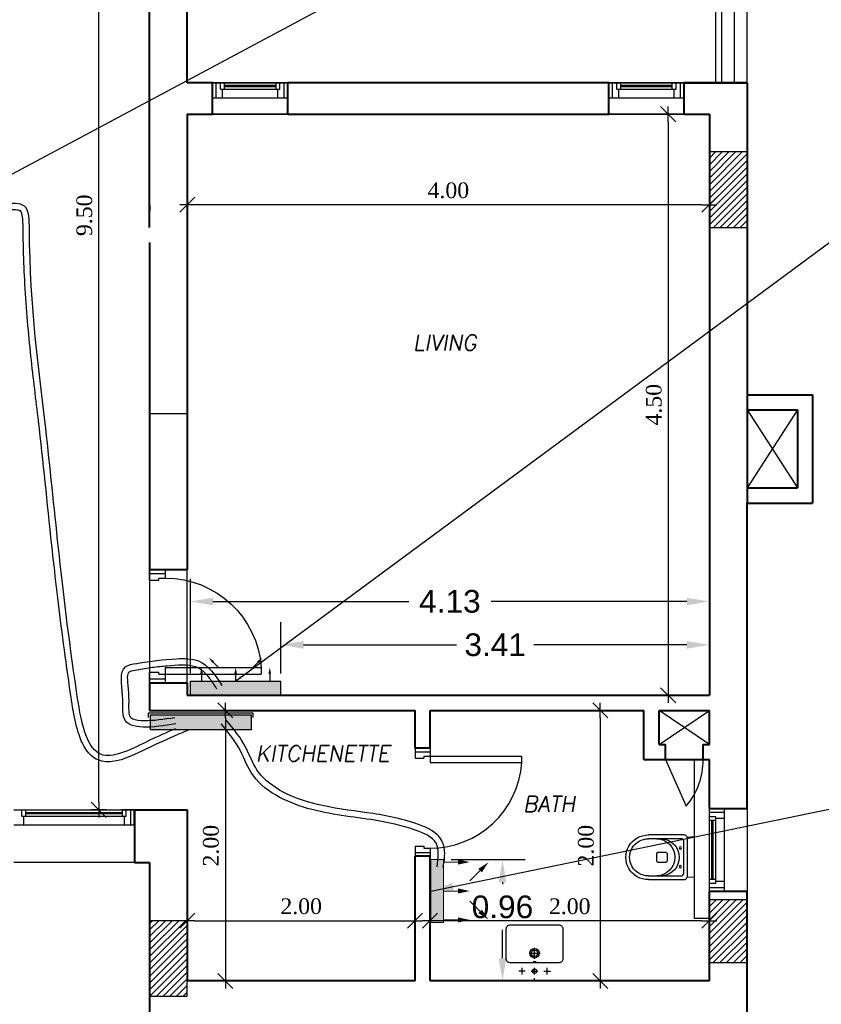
# Model space of a CAD drawing. Header units: metres. Extents: x -710577 to 709766, y -710660 to 709683.
# Tile 64 of 70: x -378.94 to -372.57, y -473 to -465.18. Entities that reach past the tile are written whole.
import ezdxf
from ezdxf.enums import TextEntityAlignment as Align

# ---------------------------------------------------------------- set-up
doc = ezdxf.new("R2010")
doc.units = ezdxf.units.M
doc.header["$LTSCALE"] = 50
doc.header["$MEASUREMENT"] = 0
doc.linetypes.add('GR-263$0$ground$0$DOT2', pattern=[0.125, 0, -0.125])
doc.linetypes.add('penthouse$0$DLINE', pattern=[0.55, 0.3, -0.25])
doc.layers.add('A-ANNO-DIMS-18', color=8, linetype='Continuous', lineweight=18)
doc.layers.add('INT- WALL', color=7, linetype='Continuous', lineweight=40)
for name, color, linetype in [('BNT-263$0$penthouse$0$RN', 3, 'Continuous'), ('BS XREF$0$INT- ARCH Dim', 8, 'Continuous'), ('DIM-IN', 5, 'Continuous'), ('INT- COLUMN', 251, 'Continuous'), ('INT- COLUMN HATCH', 8, 'Continuous'), ('INT- Demolishing', 45, 'Continuous'), ('INT- DOORS', 3, 'Continuous'), ('INT- ELEVATION 01', 8, 'Continuous'), ('INT- FURNITURE', 30, 'Continuous'), ('INT- Masonary Hatch', 8, 'Continuous'), ('INT- WINDOWS', 5, 'Continuous'), ('penthouse$0$A-DASH', 21, 'penthouse$0$DLINE'), ('penthouse$0$A-DETAILS', 2, 'Continuous'), ('penthouse$0$A-ELEV3', 3, 'Continuous'), ('penthouse$0$A-HID', 2, 'Continuous'), ('Samrt Heat', 1, 'Continuous'), ('smart heat', 7, 'Continuous'), ('wire socket', 1, 'Continuous')]:
    doc.layers.add(name, color=color, linetype=linetype)
doc.styles.add('AM3', font='times.ttf')
doc.styles.add('BNT-263$0$penthouse$0$AXT', font='simplex.shx')
doc.styles.add('GR-263$0$ground$0$ROMANTICBOLD', font='times.ttf')
doc.styles.get("Standard").update_dxf_attribs({"font": 'arial.ttf'})
doc.dimstyles.new('35', dxfattribs={"dimscale": 0, "dimtxt": 0.09, "dimasz": 0.05, "dimexe": 0, "dimexo": 0, "dimgap": 0, "dimtad": 0, "dimzin": 0, "dimdsep": 46, "dimtxsty": 'AM3', "dimcen": 0, "dimadec": 3, "dimazin": 0, "dimtfac": 1, "dimtofl": 0, "dimtmove": 1, "dimatfit": 3, "dimfxl": 0.18, "dimtfill": 1, "dimtolj": 1, "dimtzin": 0, "dimarcsym": 0})
doc.dimstyles.new('GR-263$0$ground$0$DIM-50$0', dxfattribs={"dimscale": 0, "dimtxt": 0.125, "dimasz": 0.06, "dimexe": 0, "dimexo": 0, "dimgap": 0.05, "dimtad": 1, "dimrnd": 0.5, "dimzin": 0, "dimdsep": 46, "dimtxsty": 'GR-263$0$ground$0$ROMANTICBOLD', "dimblk1": 'GR-263$0$ground$0$DTICK', "dimblk2": 'GR-263$0$ground$0$DTICK', "dimsah": 1, "dimcen": 0.1, "dimclrd": 2, "dimclre": 2, "dimclrt": 3, "dimaunit": 1, "dimadec": 0, "dimazin": 0, "dimtfac": 1e-05, "dimtix": 1, "dimtmove": 2, "dimatfit": 3, "dimldrblk": 'GR-263$0$ground$0$DTICK', "dimfxl": 0, "dimtolj": 1, "dimtzin": 0, "dimarcsym": 0})
doc.dimstyles.get("Standard").update_dxf_attribs({"dimtxt": 0.18, "dimasz": 0.18, "dimexe": 0.18, "dimexo": 0.0625, "dimgap": 0.09, "dimtad": 0, "dimtih": 1, "dimtoh": 1, "dimzin": 0, "dimdsep": 46, "dimtxsty": 'Standard', "dimcen": 0.09, "dimadec": 0, "dimazin": 0, "dimtfac": 1, "dimtofl": 0, "dimtmove": 0, "dimatfit": 3, "dimfxl": 1, "dimtolj": 1, "dimtzin": 0, "dimarcsym": 0})

# ---------------------------------------------------------------- blocks, each defined once
blk = doc.blocks.new('penthouse$0$D80')
for p, q in [((0.115, 0.7283), (0.065, 0.7283)), ((0.065, 0), (0.065, 0.7283)), ((0.115, 0), (0.115, 0.7283)), ((0, 0), (0.065, 0)), ((0, -0.12), (0, 0)), ((0.03, -0.12), (0.03, 0)), ((0.065, 0), (0.115, 0)), ((0.065, -0.05), (0.065, 0)), ((0.86, -0.12), (0.86, 0)), ((0.065, -0.05), (0.08, -0.05)), ((0.08, -0.12), (0.08, -0.05)), ((0.78, -0.12), (0.78, -0.05)), ((0.78, -0.05), (0.795, -0.05)), ((0.795, 0), (0.86, 0)), ((0.795, -0.05), (0.795, 0)), ((0.83, -0.12), (0.83, 0)), ((0, -0.12), (0.08, -0.12)), ((0.78, -0.12), (0.86, -0.12))]:
    blk.add_line(p, q)
blk.add_arc((0.065, 0), 0.73, 360, 86.07256)
blk = doc.blocks.new('W M TOILET')
for p, q in [((0, 16.16), (5.42, 15.75)), ((0, 16.16), (0, -16.16)), ((0, -16.16), (5.42, -15.75))]:
    blk.add_line(p, q)
at = {"flags": 128}
for points in [[(36.42, -17.75), (8.42, -17.75, -0.414214), (5.42, -14.75), (5.42, 14.75, -0.414214), (8.42, 17.75), (36.42, 17.75)], [(36.42, -14.75), (10.42, -14.75, -0.414214), (8.42, -12.75), (8.42, 12.75, -0.414214), (10.42, 14.75), (36.42, 14.75)]]:
    blk.add_lwpolyline(points, format="xyb", dxfattribs=at)
blk.add_lwpolyline([(29.66, -3), (29.66, 3, 0.414214), (28.66, 4), (22.66, 4, 0.414214), (21.66, 3), (21.66, -3, 0.414214), (22.66, -4), (28.66, -4, 0.414214)], format="xyb", close=True)
for centre in [(11.09, 7.44), (11.09, -7.44)]:
    blk.add_circle(centre, 1)
for centre, radius, start, end in [((36.66, 0), 17.75, 269.19867, 90.80133), ((26.87, 0), 14.85, 96.67417, 263.32583), ((30.12, 0), 14.75, 90.96293, 269.03707), ((36.66, 0), 14.75, 269.03707, 90.96293)]:
    blk.add_arc(centre, radius, start, end)
blk = doc.blocks.new('san 2')
for p, q in [((0, 9.5), (0, -12.5)), ((-73.9, -67.5), (-126.1, -67.5)), ((-100, -41.4), (-100, -93.6)), ((26.1, -67.5), (-26.1, -67.5)), ((0, -41.4), (0, -93.6)), ((73.9, -67.5), (126.1, -67.5)), ((100, -41.4), (100, -93.6)), ((43, -210), (-43, -210)), ((0, -167), (0, -253))]:
    blk.add_line(p, q)
blk.add_lwpolyline([(-195, -135), (195, -135, -0.414214), (225, -165), (225, -405, -0.414214), (195, -435), (-195, -435, -0.414214), (-225, -405), (-225, -165, -0.414214)], format="xyb", close=True)
for centre, radius in [((0, -67.5), 17.5), ((0, -210), 37.5), ((0, -210), 26)]:
    blk.add_circle(centre, radius)
for major_axis in [(-12.5, 0), (12.5, 0)]:
    blk.add_ellipse((0, -141.6), major_axis=major_axis, ratio=0.110961, start_param=4.712378, end_param=7.853993)
blk = doc.blocks.new('BNT-263$0$penthouse$0$RN')
at = {"style": 'BNT-263$0$penthouse$0$AXT', "oblique": 10}
for tag, p in [('R1', (0, 0.75)), ('R2', (0, 0.5)), ('R3', (0, 0.25)), ('R4', (0, 0))]:
    blk.add_attdef(tag, text='', height=0.15, dxfattribs=at).set_placement(p, align=Align.MIDDLE)
blk = doc.blocks.new('GR-263$0$ground$0$DTICK')
at = {"color": 3}
blk.add_line((-1, -1), (1, 1), dxfattribs=at)
for p, q in [((-1, 0), (1, 0)), ((0, 1), (0, -1))]:
    blk.add_line(p, q)
blk = doc.blocks.new('*D1944')
at = {"layer": 'BS XREF$0$INT- ARCH Dim', "color": 2, "linetype": 'GR-263$0$ground$0$DOT2', "lineweight": -2, "transparency": 16777216}
for p, q in [((-377.6048, -468.2368), (-377.6048, -466.647)), ((-373.4548, -468.2369), (-373.4548, -466.647))]:
    blk.add_line(p, q, dxfattribs=at)
at = {"layer": 'BS XREF$0$INT- ARCH Dim', "color": 2, "lineweight": -2, "transparency": 16777216}
blk.add_line((-373.5148, -466.647), (-377.5448, -466.647), dxfattribs=at)
at = {"layer": 'BS XREF$0$INT- ARCH Dim', "color": 2, "lineweight": -2, "transparency": 16777216, "xscale": 0.06, "yscale": 0.06, "zscale": 0.06, "rotation": 180}
blk.add_blockref('GR-263$0$ground$0$DTICK', (-377.6048, -466.647), dxfattribs=at)
at = {"layer": 'BS XREF$0$INT- ARCH Dim', "color": 2, "lineweight": -2, "transparency": 16777216, "xscale": 0.06, "yscale": 0.06, "zscale": 0.06}
blk.add_blockref('GR-263$0$ground$0$DTICK', (-373.4548, -466.647), dxfattribs=at)
at = {"layer": 'BS XREF$0$INT- ARCH Dim', "color": 3, "transparency": 16777216, "insert": (-375.5298, -466.5332), "char_height": 0.125, "attachment_point": 5, "style": 'GR-263$0$ground$0$ROMANTICBOLD'}
blk.add_mtext('\\A1;4.00', dxfattribs=at)
blk = doc.blocks.new('*D1945')
at = {"layer": 'BS XREF$0$INT- ARCH Dim', "color": 2, "linetype": 'GR-263$0$ground$0$DOT2', "lineweight": -2, "transparency": 16777216}
for p, q in [((-374.2548, -465.927), (-373.7821, -465.927)), ((-374.2548, -470.5467), (-373.7821, -470.5467))]:
    blk.add_line(p, q, dxfattribs=at)
at = {"layer": 'BS XREF$0$INT- ARCH Dim', "color": 2, "lineweight": -2, "transparency": 16777216}
blk.add_line((-373.7821, -465.987), (-373.7821, -470.4867), dxfattribs=at)
at = {"layer": 'BS XREF$0$INT- ARCH Dim', "color": 2, "lineweight": -2, "transparency": 16777216, "xscale": 0.06, "yscale": 0.06, "zscale": 0.06}
for p, rotation in [((-373.7821, -465.927), 90), ((-373.7821, -470.5467), 270)]:
    blk.add_blockref('GR-263$0$ground$0$DTICK', p, dxfattribs=dict(at, rotation=rotation))
at = {"layer": 'BS XREF$0$INT- ARCH Dim', "color": 3, "transparency": 16777216, "insert": (-373.8959, -468.2369), "char_height": 0.125, "attachment_point": 5, "rotation": 90, "style": 'GR-263$0$ground$0$ROMANTICBOLD'}
blk.add_mtext('\\A1;4.50', dxfattribs=at)
blk = doc.blocks.new('*D1946')
at = {"layer": 'BS XREF$0$INT- ARCH Dim', "color": 2, "linetype": 'GR-263$0$ground$0$DOT2', "lineweight": -2, "transparency": 16777216}
for p, q in [((-374.8248, -470.6667), (-374.3217, -470.6667)), ((-374.5648, -472.817), (-374.3217, -472.817))]:
    blk.add_line(p, q, dxfattribs=at)
at = {"layer": 'BS XREF$0$INT- ARCH Dim', "color": 2, "lineweight": -2, "transparency": 16777216}
blk.add_line((-374.3217, -470.7267), (-374.3217, -472.757), dxfattribs=at)
at = {"layer": 'BS XREF$0$INT- ARCH Dim', "color": 2, "lineweight": -2, "transparency": 16777216, "xscale": 0.06, "yscale": 0.06, "zscale": 0.06}
for p, rotation in [((-374.3217, -470.6667), 90), ((-374.3217, -472.817), 270)]:
    blk.add_blockref('GR-263$0$ground$0$DTICK', p, dxfattribs=dict(at, rotation=rotation))
at = {"layer": 'BS XREF$0$INT- ARCH Dim', "color": 3, "transparency": 16777216, "insert": (-374.4355, -471.7419), "char_height": 0.125, "attachment_point": 5, "rotation": 90, "style": 'GR-263$0$ground$0$ROMANTICBOLD'}
blk.add_mtext('\\A1;2.00', dxfattribs=at)
blk = doc.blocks.new('*D1947')
at = {"layer": 'BS XREF$0$INT- ARCH Dim', "color": 2, "linetype": 'GR-263$0$ground$0$DOT2', "lineweight": -2, "transparency": 16777216}
for p, q in [((-375.6748, -472.6719), (-375.6748, -472.3382)), ((-373.4548, -472.6719), (-373.4548, -472.3382))]:
    blk.add_line(p, q, dxfattribs=at)
at = {"layer": 'BS XREF$0$INT- ARCH Dim', "color": 2, "lineweight": -2, "transparency": 16777216}
blk.add_line((-373.5148, -472.3382), (-375.6148, -472.3382), dxfattribs=at)
at = {"layer": 'BS XREF$0$INT- ARCH Dim', "color": 2, "lineweight": -2, "transparency": 16777216, "xscale": 0.06, "yscale": 0.06, "zscale": 0.06, "rotation": 180}
blk.add_blockref('GR-263$0$ground$0$DTICK', (-375.6748, -472.3382), dxfattribs=at)
at = {"layer": 'BS XREF$0$INT- ARCH Dim', "color": 2, "lineweight": -2, "transparency": 16777216, "xscale": 0.06, "yscale": 0.06, "zscale": 0.06}
blk.add_blockref('GR-263$0$ground$0$DTICK', (-373.4548, -472.3382), dxfattribs=at)
at = {"layer": 'BS XREF$0$INT- ARCH Dim', "color": 3, "transparency": 16777216, "insert": (-374.5648, -472.2244), "char_height": 0.125, "attachment_point": 5, "style": 'GR-263$0$ground$0$ROMANTICBOLD'}
blk.add_mtext('\\A1;2.00', dxfattribs=at)
blk = doc.blocks.new('*D1948')
at = {"layer": 'BS XREF$0$INT- ARCH Dim', "color": 2, "linetype": 'GR-263$0$ground$0$DOT2', "lineweight": -2, "transparency": 16777216}
for p, q in [((-375.7948, -470.6667), (-377.3026, -470.6667)), ((-375.7948, -472.817), (-377.3026, -472.817))]:
    blk.add_line(p, q, dxfattribs=at)
at = {"layer": 'BS XREF$0$INT- ARCH Dim', "color": 2, "lineweight": -2, "transparency": 16777216}
blk.add_line((-377.3026, -470.7267), (-377.3026, -472.757), dxfattribs=at)
at = {"layer": 'BS XREF$0$INT- ARCH Dim', "color": 2, "lineweight": -2, "transparency": 16777216, "xscale": 0.06, "yscale": 0.06, "zscale": 0.06}
for p, rotation in [((-377.3026, -470.6667), 90), ((-377.3026, -472.817), 270)]:
    blk.add_blockref('GR-263$0$ground$0$DTICK', p, dxfattribs=dict(at, rotation=rotation))
at = {"layer": 'BS XREF$0$INT- ARCH Dim', "color": 3, "transparency": 16777216, "insert": (-377.4164, -471.7419), "char_height": 0.125, "attachment_point": 5, "rotation": 90, "style": 'GR-263$0$ground$0$ROMANTICBOLD'}
blk.add_mtext('\\A1;2.00', dxfattribs=at)
blk = doc.blocks.new('*D1949')
at = {"layer": 'BS XREF$0$INT- ARCH Dim', "color": 2, "linetype": 'GR-263$0$ground$0$DOT2', "lineweight": -2, "transparency": 16777216}
for p, q in [((-377.6048, -472.0043), (-377.6048, -472.3382)), ((-375.7948, -472.0043), (-375.7948, -472.3382))]:
    blk.add_line(p, q, dxfattribs=at)
at = {"layer": 'BS XREF$0$INT- ARCH Dim', "color": 2, "lineweight": -2, "transparency": 16777216}
blk.add_line((-377.5448, -472.3382), (-375.8548, -472.3382), dxfattribs=at)
at = {"layer": 'BS XREF$0$INT- ARCH Dim', "color": 2, "lineweight": -2, "transparency": 16777216, "xscale": 0.06, "yscale": 0.06, "zscale": 0.06, "rotation": 180}
blk.add_blockref('GR-263$0$ground$0$DTICK', (-377.6048, -472.3382), dxfattribs=at)
at = {"layer": 'BS XREF$0$INT- ARCH Dim', "color": 2, "lineweight": -2, "transparency": 16777216, "xscale": 0.06, "yscale": 0.06, "zscale": 0.06}
blk.add_blockref('GR-263$0$ground$0$DTICK', (-375.7948, -472.3382), dxfattribs=at)
at = {"layer": 'BS XREF$0$INT- ARCH Dim', "color": 3, "transparency": 16777216, "insert": (-376.6998, -472.2244), "char_height": 0.125, "attachment_point": 5, "style": 'GR-263$0$ground$0$ROMANTICBOLD'}
blk.add_mtext('\\A1;2.00', dxfattribs=at)
blk = doc.blocks.new('*D1951')
at = {"layer": 'BS XREF$0$INT- ARCH Dim', "color": 2, "linetype": 'GR-263$0$ground$0$DOT2', "lineweight": -2, "transparency": 16777216}
for p, q in [((-378.0248, -462.0042), (-378.3091, -462.0042)), ((-378.0248, -471.457), (-378.3091, -471.457))]:
    blk.add_line(p, q, dxfattribs=at)
at = {"layer": 'BS XREF$0$INT- ARCH Dim', "color": 2, "lineweight": -2, "transparency": 16777216}
blk.add_line((-378.3091, -471.397), (-378.3091, -462.0642), dxfattribs=at)
at = {"layer": 'BS XREF$0$INT- ARCH Dim', "color": 2, "lineweight": -2, "transparency": 16777216, "xscale": 0.06, "yscale": 0.06, "zscale": 0.06}
for p, rotation in [((-378.3091, -462.0042), 90), ((-378.3091, -471.457), 270)]:
    blk.add_blockref('GR-263$0$ground$0$DTICK', p, dxfattribs=dict(at, rotation=rotation))
at = {"layer": 'BS XREF$0$INT- ARCH Dim', "color": 3, "transparency": 16777216, "insert": (-378.4229, -466.7306), "char_height": 0.125, "attachment_point": 5, "rotation": 90, "style": 'GR-263$0$ground$0$ROMANTICBOLD'}
blk.add_mtext('\\A1;9.50', dxfattribs=at)
blk = doc.blocks.new('1')
h = blk.add_hatch(color=256)
h.dxf.hatch_style = 1
h.paths.add_polyline_path([(-564.9258, -509.6569), (-564.9258, -509.5369), (-565.7258, -509.5369), (-565.7258, -509.6569)])
at = {"layer": 'wire socket', "color": 0}
for p, q in [((-564.9108, -509.5219), (-565.7408, -509.5219)), ((-565.7408, -509.5219), (-565.7408, -509.5578)), ((-564.9258, -509.5369), (-565.7258, -509.5369)), ((-565.7258, -509.5369), (-565.7258, -509.6569)), ((-564.9258, -509.6569), (-564.9258, -509.5369)), ((-564.9108, -509.5578), (-564.9108, -509.5219)), ((-565.7258, -509.6569), (-564.9258, -509.6569))]:
    blk.add_line(p, q, dxfattribs=at)
blk = doc.blocks.new('A$C4BE8651F')
h = blk.add_hatch(color=240)
h.set_gradient(color1=(250, 5, 38), color2=(238, 110, 242), tint=1, name='INVCURVED')
h.paths.add_polyline_path([(-0.4669, 0.0614), (-0.4669, 0.0121), (-0.4669, -0.0386), (0.1932, -0.0385), (0.1932, 0.0615)])
at = {"color": 1}
for p, q in [((0.1932, 0.0621), (-0.4669, 0.0621)), ((-0.4669, -0.0385), (-0.4669, 0.0615)), ((0.1932, -0.0385), (0.1932, 0.0615)), ((0.1932, -0.0379), (-0.4669, -0.0379))]:
    blk.add_line(p, q, dxfattribs=at)
for points in [[(-0.3318, 0.2325, 0, 0.0191, 0), (-0.3003, 0.2009, 0.0191, 0.0191, 0), (-0.3003, 0.2009, 0.0191, 0.0191, 0)], [(0.0582, 0.2325, 0, 0.0191, 0), (0.0266, 0.2009, 0.0191, 0.0191, 0), (0.0266, 0.2009, 0.0191, 0.0191, 0)], [(-0.3854, 0.1618, 0, 0.0191, 0), (-0.3854, 0.1172, 0.0191, 0.0191, 0), (-0.3854, 0.1172, 0.0191, 0.0191, 0)], [(-0.1368, 0.1618, 0, 0.0191, 0), (-0.1368, 0.1172, 0.0191, 0.0191, 0), (-0.1368, 0.1172, 0.0191, 0.0191, 0)], [(0.1118, 0.1618, 0, 0.0191, 0), (0.1118, 0.1172, 0.0191, 0.0191, 0), (0.1118, 0.1172, 0.0191, 0.0191, 0)]]:
    blk.add_lwpolyline(points, format="xyseb", dxfattribs=at)
for points in [[(-0.3003, 0.2009), (-0.2611, 0.1618)], [(0.0266, 0.2009), (-0.0125, 0.1618)], [(-0.3854, 0.1172), (-0.3854, 0.0618)], [(-0.1368, 0.1172), (-0.1368, 0.0618)], [(0.1118, 0.1172), (0.1118, 0.0618)]]:
    blk.add_lwpolyline(points, dxfattribs=at)
blk = doc.blocks.new('*D1976')
at = {"layer": 'DIM-IN', "color": 0, "lineweight": -2, "transparency": 16777216}
for p, q in [((-376.8607, -470.3721), (-376.8607, -469.9656)), ((-373.4548, -470.4845), (-373.4548, -469.9656)), ((-376.6807, -470.1456), (-375.4641, -470.1456)), ((-373.6348, -470.1456), (-374.8514, -470.1456))]:
    blk.add_line(p, q, dxfattribs=at)
at = {"layer": 'DIM-IN', "color": 0, "transparency": 16777216}
for points in [[(-376.6807, -470.1156), (-376.6807, -470.1756), (-376.8607, -470.1456)], [(-373.6348, -470.1156), (-373.6348, -470.1756), (-373.4548, -470.1456)]]:
    blk.add_solid(points, dxfattribs=at)
at = {"layer": 'DIM-IN', "color": 0, "transparency": 16777216, "insert": (-375.1577, -470.1456), "char_height": 0.18, "attachment_point": 5}
blk.add_mtext('\\A1;3.41', dxfattribs=at)
blk = doc.blocks.new('*D1977')
at = {"layer": 'DIM-IN', "color": 0, "lineweight": -2, "transparency": 16777216}
for p, q in [((-377.5807, -470.3714), (-377.5807, -469.6208)), ((-373.4548, -470.4845), (-373.4548, -469.6208)), ((-377.4007, -469.8008), (-375.8451, -469.8008)), ((-373.6348, -469.8008), (-375.1903, -469.8008))]:
    blk.add_line(p, q, dxfattribs=at)
at = {"layer": 'DIM-IN', "color": 0, "transparency": 16777216}
for points in [[(-377.4007, -469.7708), (-377.4007, -469.8308), (-377.5807, -469.8008)], [(-373.6348, -469.7708), (-373.6348, -469.8308), (-373.4548, -469.8008)]]:
    blk.add_solid(points, dxfattribs=at)
at = {"layer": 'DIM-IN', "color": 0, "transparency": 16777216, "insert": (-375.5177, -469.8008), "char_height": 0.18, "attachment_point": 5}
blk.add_mtext('\\A1;4.13', dxfattribs=at)
blk = doc.blocks.new('A$C35D36432')
h = blk.add_hatch(color=240)
h.set_gradient(color1=(250, 5, 38), color2=(238, 110, 242), tint=1, name='INVCURVED')
h.paths.add_polyline_path([(-0.0648, -0.1685), (0.0352, -0.1685), (0.0352, 0.3315), (-0.0648, 0.3315)])
at = {"color": 1}
for p, q in [((-0.0648, 0.3315), (-0.0648, -0.1685)), ((0.0352, 0.3315), (-0.0648, 0.3315)), ((0.0352, -0.1685), (0.0352, 0.3315)), ((-0.0648, -0.1685), (0.0352, -0.1685))]:
    blk.add_line(p, q, dxfattribs=at)
for points in [[(-0.4218, 0.3094, 0, 0.04, 0), (-0.3558, 0.2434, 0.04, 0.04, 0), (-0.3558, 0.2434, 0.04, 0.04, 0)], [(-0.2739, 0.3115, 0, 0.04, 0), (-0.1806, 0.3115, 0.04, 0.04, 0), (-0.1806, 0.3115, 0.04, 0.04, 0)], [(-0.2739, 0.0815, 0, 0.04, 0), (-0.1806, 0.0815, 0.04, 0.04, 0), (-0.1806, 0.0815, 0.04, 0.04, 0)], [(-0.4218, -0.1464, 0, 0.04, 0), (-0.3558, -0.0804, 0.04, 0.04, 0), (-0.3558, -0.0804, 0.04, 0.04, 0)], [(-0.2739, -0.1485, 0, 0.04, 0), (-0.1806, -0.1485, 0.04, 0.04, 0), (-0.1806, -0.1485, 0.04, 0.04, 0)]]:
    blk.add_lwpolyline(points, format="xyseb", dxfattribs=at)
for points in [[(-0.3558, 0.2434), (-0.2739, 0.1615)], [(-0.1806, 0.3115), (-0.0648, 0.3115)], [(-0.1806, 0.0815), (-0.0648, 0.0815)], [(-0.3558, -0.0804), (-0.2739, 0.0015)], [(-0.1806, -0.1485), (-0.0648, -0.1485)]]:
    blk.add_lwpolyline(points, dxfattribs=at)
blk = doc.blocks.new('*D1978')
at = {"layer": 'DIM-IN', "color": 0, "lineweight": -2, "transparency": 16777216}
for p, q in [((-375.5062, -471.8524), (-374.9197, -471.8524)), ((-375.0997, -472.0324), (-375.0997, -472.0475)), ((-375.0997, -472.637), (-375.0997, -472.4114)), ((-375.6123, -472.817), (-374.9197, -472.817))]:
    blk.add_line(p, q, dxfattribs=at)
at = {"layer": 'DIM-IN', "color": 0, "transparency": 16777216}
for points in [[(-375.1297, -472.0324), (-375.0697, -472.0324), (-375.0997, -471.8524)], [(-375.1297, -472.637), (-375.0697, -472.637), (-375.0997, -472.817)]]:
    blk.add_solid(points, dxfattribs=at)
at = {"layer": 'DIM-IN', "color": 0, "transparency": 16777216, "insert": (-375.0997, -472.2294), "char_height": 0.18, "attachment_point": 5}
blk.add_mtext('\\A1;0.96', dxfattribs=at)

msp = doc.modelspace()

# ---------------------------------------------------------------- hatches: boundary and pattern name
at = {"layer": 'INT- COLUMN HATCH'}
h = msp.add_hatch(dxfattribs=at)
h.set_pattern_fill('ANSI31', color=256, scale=0.3, style=0)
h.set_pattern_definition([(45, (365.279245, -930.80796), (-0.0265165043, 0.0265165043), [])])
h.paths.add_polyline_path([(-373.4548, -466.827), (-373.1548, -466.827), (-373.1548, -466.2271), (-373.4548, -466.2271)])
h = msp.add_hatch(dxfattribs=at)
h.set_pattern_fill('ANSI31', color=256, scale=0.3, style=0)
h.set_pattern_definition([(45, (365.279245, -930.39382), (-0.0265165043, 0.0265165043), [])])
h.paths.add_polyline_path([(-373.4548, -472.6719), (-373.1548, -472.6719), (-373.1548, -472.1719), (-373.4548, -472.1719)])
h = msp.add_hatch(dxfattribs=at)
h.set_pattern_fill('ANSI31', color=256, scale=0.3, style=0)
h.set_pattern_definition([(45, (365.279245, -930.26598), (-0.0265165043, 0.0265165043), [])])
h.paths.add_polyline_path([(-377.9048, -472.9391), (-377.6048, -472.9391), (-377.6048, -472.3391), (-377.9048, -472.3391)])

# ---------------------------------------------------------------- linework, layer by layer
at = {"color": 1}
for points in [[(-377.6995, -470.8128), (-377.9143, -470.9097), (-378.2745, -471.0212), (-378.4857, -470.5132), (-378.7305, -468.4264), (-378.8599, -466.8417), (-378.8998, -466.658), (-379.0626, -466.643)], [(-375.62, -471.9092, 0), (-375.6272, -471.7228), (-375.794, -471.6178), (-376.1137, -471.5402), (-376.6488, -471.4452), (-377.0971, -471.1602), (-377.1955, -470.9636), (-377.3358, -470.7726)]]:
    msp.add_spline(points, degree=3, dxfattribs=at)
at = {"color": 5}
for points, knots in [([(-377.5924, -470.8209), (-377.6215, -470.8335), (-377.6506, -470.8461), (-377.6795, -470.8587), (-377.7576, -470.8926), (-377.8344, -470.9264), (-378.0114, -471.0123), (-378.1085, -471.0621), (-378.2453, -471.0786), (-378.2906, -471.0737), (-378.3658, -471.034), (-378.3946, -471.0026), (-378.44, -470.9298), (-378.4571, -470.8879), (-378.5104, -470.7178), (-378.5285, -470.568), (-378.5675, -470.2961), (-378.585, -470.1668), (-378.6328, -469.7952), (-378.6585, -469.5695), (-378.7191, -469.0067), (-378.7496, -468.6911), (-378.8076, -468.1989), (-378.8288, -468.0287), (-378.8671, -467.6699), (-378.8842, -467.4815), (-378.9006, -467.1889), (-378.9045, -467.0969), (-378.9087, -466.939), (-378.9092, -466.8725), (-378.9109, -466.7705), (-378.9141, -466.7347), (-378.9248, -466.7034), (-378.9285, -466.6989), (-378.9349, -466.6941), (-378.9434, -466.6904), (-378.9726, -466.687), (-378.9923, -466.6873), (-379.0279, -466.6898), (-379.0426, -466.6913), (-379.0577, -466.6928)], [-0.09863, -0.09863, -0.09863, -0.09863, 0, 0, 0, 0.266409, 0.266409, 0.532818, 0.532818, 0.655049, 0.655049, 0.77728, 0.77728, 0.899512, 0.899512, 1.234685, 1.234685, 1.569859, 1.569859, 2.240207, 2.240207, 3.338266, 3.338266, 3.904307, 3.904307, 4.470583, 4.470583, 4.718526, 4.718526, 4.881133, 4.881133, 4.9841, 4.9841, 5.04506, 5.04506, 5.10602, 5.10602, 5.16698, 5.16698, 5.205387, 5.205387, 5.205387, 5.205387]), ([(-375.5705, -471.9164, 0), (-375.5621, -471.8586, 0), (-375.5502, -471.7956), (-375.579, -471.6999), (-375.601, -471.6689), (-375.6528, -471.6249), (-375.6825, -471.6091), (-375.7871, -471.5628), (-375.8583, -471.5432), (-375.995, -471.5096), (-376.0613, -471.4976), (-376.2619, -471.4667), (-376.3966, -471.4526), (-376.637, -471.4002), (-376.7463, -471.3664), (-376.9215, -471.2747), (-376.9902, -471.2223), (-377.0753, -471.1077), (-377.0993, -471.0451), (-377.1644, -470.911), (-377.2094, -470.8476), (-377.2694, -470.774), (-377.2835, -470.7572), (-377.2975, -470.7405)], [0, 0, 0, 0, 0.157046, 0.157046, 0.240252, 0.240252, 0.323458, 0.323458, 0.529548, 0.529548, 0.735638, 0.735638, 1.147819, 1.147819, 1.478215, 1.478215, 1.753668, 1.753668, 1.966462, 1.966462, 2.179255, 2.179255, 2.244088, 2.244088, 2.244088, 2.244088])]:
    msp.add_open_spline(points, degree=3, knots=knots, dxfattribs=at)
msp.add_spline([(-377.6962, -470.7745, 0), (-378.1066, -470.7323), (-378.1191, -470.5488), (-378.0962, -470.3204), (-378.0067, -470.2926), (-377.6897, -470.2561), (-377.5149, -470.2734), (-377.3302, -470.4687)], degree=3, dxfattribs=at)
at = {"color": 1}
msp.add_open_spline([(-377.7035, -470.725, 0), (-377.7909, -470.7379, 0), (-377.877, -470.7503, 0), (-377.9848, -470.7498), (-378.0181, -470.7439), (-378.051, -470.7283), (-378.0566, -470.7225), (-378.0654, -470.7011), (-378.0684, -470.6772), (-378.0687, -470.6147), (-378.0672, -470.5757), (-378.0725, -470.495), (-378.0778, -470.4564), (-378.08, -470.398), (-378.0769, -470.3775), (-378.0696, -470.362), (-378.0694, -470.361), (-378.0475, -470.3514), (-378.0275, -470.3469), (-377.9632, -470.3358), (-377.9217, -470.3294), (-377.8429, -470.3187), (-377.8047, -470.3145), (-377.6878, -470.3047), (-377.5979, -470.2978), (-377.4987, -470.3314), (-377.4642, -470.3646), (-377.4099, -470.4374), (-377.3914, -470.4661), (-377.3723, -470.4958)], degree=3, knots=[0, 0, 0, 0, 0.195708, 0.195708, 0.319342, 0.319342, 0.414583, 0.414583, 0.509825, 0.509825, 0.605066, 0.605066, 0.700307, 0.700307, 0.784238, 0.784238, 0.848672, 0.848672, 0.913107, 0.913107, 1.035646, 1.035646, 1.158185, 1.158185, 1.403263, 1.403263, 1.585965, 1.585965, 1.683352, 1.683352, 1.683352, 1.683352], dxfattribs=at)
at = {"layer": 'INT- COLUMN'}
for points in [[(-373.4548, -466.827), (-373.1548, -466.827), (-373.1548, -466.2271), (-373.4548, -466.2271)], [(-373.4548, -472.6719), (-373.1548, -472.6719), (-373.1548, -472.1719), (-373.4548, -472.1719)]]:
    msp.add_lwpolyline(points, close=True, dxfattribs=at)
at = {"layer": 'INT- COLUMN', "elevation": 0}
msp.add_lwpolyline([(-377.9048, -472.9391), (-377.6048, -472.9391), (-377.6048, -472.3391), (-377.9048, -472.3391)], close=True, dxfattribs=at)
at = {"layer": 'INT- Demolishing'}
msp.add_lwpolyline([(-377.6048, -469.5467), (-377.9048, -469.5467), (-377.9048, -470.4467), (-377.6048, -470.4467)], close=True, dxfattribs=at)
at = {"layer": 'INT- ELEVATION 01'}
msp.add_lwpolyline([(-373.4548, -471.0567), (-373.5748, -471.0567), (-373.5748, -472.317), (-373.4548, -472.317)], close=True, dxfattribs=at)
at = {"layer": 'INT- Masonary Hatch'}
for points in [[(-376.8048, -465.677), (-377.4048, -465.677), (-377.4048, -465.927), (-376.8048, -465.927)], [(-373.6548, -465.677), (-374.2548, -465.677), (-374.2548, -465.927), (-373.6548, -465.927)], [(-377.9048, -469.5467), (-377.6048, -469.5467), (-377.6048, -468.3093), (-377.9048, -468.3093)]]:
    msp.add_lwpolyline(points, close=True, dxfattribs=at)
at = {"layer": 'INT- WALL'}
for p, q in [((-377.9048, -466.827), (-377.9048, -463.707)), ((-377.6048, -465.677), (-377.6048, -463.707)), ((-377.4048, -465.677), (-377.6048, -465.677)), ((-377.4048, -465.927), (-377.4048, -465.677)), ((-374.2548, -465.677), (-376.8048, -465.677)), ((-376.8048, -465.927), (-376.8048, -465.677)), ((-376.8048, -465.797), (-376.8048, -465.677)), ((-374.2548, -465.927), (-374.2548, -465.677)), ((-373.6548, -465.677), (-373.5748, -465.677)), ((-373.1548, -465.677), (-373.6548, -465.677)), ((-373.6548, -465.927), (-373.6548, -465.677)), ((-373.5748, -465.677), (-373.1548, -465.677)), ((-373.4048, -465.677), (-373.1548, -465.677)), ((-373.1548, -465.677), (-373.1548, -466.947)), ((-377.6048, -465.927), (-377.6048, -469.5467)), ((-377.6048, -465.927), (-377.4048, -465.927)), ((-376.8048, -465.927), (-374.2548, -465.927)), ((-373.6548, -465.927), (-373.4548, -465.927)), ((-373.5748, -465.927), (-373.4548, -465.927)), ((-373.4548, -465.927), (-373.4548, -470.5467)), ((-377.9048, -466.647), (-377.9048, -466.697)), ((-377.9048, -466.947), (-377.9048, -469.5467)), ((-373.1548, -466.947), (-373.1548, -468.277)), ((-373.1548, -468.157), (-372.6348, -468.157)), ((-372.6348, -468.157), (-372.6348, -469.0181)), ((-373.1548, -468.277), (-373.1548, -468.8981)), ((-373.1548, -468.277), (-372.7548, -468.277)), ((-372.7548, -468.277), (-372.7548, -468.8981)), ((-373.1548, -468.397), (-373.1548, -469.0181)), ((-373.1548, -468.8981), (-372.7548, -468.8981)), ((-373.1548, -470.2967), (-373.1548, -469.0181)), ((-373.1548, -469.0181), (-372.6348, -469.0181)), ((-377.9048, -469.5467), (-377.6048, -469.5467)), ((-373.1548, -471.447), (-373.1548, -470.2967)), ((-377.9048, -470.4467), (-377.9048, -470.6667)), ((-377.9048, -470.4467), (-377.6048, -470.4467)), ((-377.6048, -470.4467), (-377.6048, -470.5467)), ((-377.6048, -470.5467), (-373.4548, -470.5467)), ((-377.9048, -470.6667), (-375.7948, -470.6667)), ((-375.7948, -470.9667), (-375.7948, -470.6667)), ((-375.6748, -470.9667), (-375.6748, -470.6667)), ((-375.6748, -470.6667), (-373.9748, -470.6667)), ((-373.9748, -471.0567), (-373.9748, -470.6667)), ((-373.8548, -470.9367), (-373.8548, -470.6667)), ((-373.8548, -470.6667), (-373.4548, -470.6667)), ((-373.4548, -470.9367), (-373.4548, -470.6667)), ((-375.6748, -470.9667), (-375.7948, -470.9667)), ((-373.8548, -470.9367), (-373.8048, -470.9367)), ((-373.8048, -471.0565), (-373.8048, -470.9365)), ((-373.5048, -471.0565), (-373.5048, -470.9365)), ((-373.5048, -470.9367), (-373.4548, -470.9367)), ((-373.9748, -471.0567), (-373.4548, -471.0567)), ((-373.4548, -471.447), (-373.4548, -471.0567)), ((-378.0248, -471.457), (-377.6048, -471.457)), ((-378.0248, -471.577), (-378.0248, -471.457)), ((-378.0248, -471.457), (-378.0248, -471.877)), ((-377.6048, -471.457), (-377.6048, -472.817)), ((-373.4548, -471.447), (-373.1548, -471.447)), ((-375.7948, -472.817), (-375.7948, -471.8267)), ((-375.6748, -471.8267), (-375.7948, -471.8267)), ((-375.6748, -472.817), (-375.6748, -471.8267)), ((-378.0248, -471.877), (-377.9048, -471.877)), ((-377.9048, -471.877), (-377.9048, -473.067)), ((-373.1548, -472.107), (-373.4548, -472.107)), ((-373.4548, -472.817), (-373.4548, -472.107)), ((-373.1548, -473.067), (-373.1548, -472.107)), ((-373.4548, -472.817), (-373.4548, -472.267)), ((-375.7948, -472.817), (-377.6048, -472.817)), ((-373.4548, -472.817), (-375.6748, -472.817))]:
    msp.add_line(p, q, dxfattribs=at)
at = {"layer": 'INT- WINDOWS'}
for p, q in [((-377.4048, -465.677), (-376.8048, -465.677)), ((-377.3748, -465.797), (-377.3748, -465.677)), ((-377.3398, -465.727), (-377.3398, -465.677)), ((-377.3098, -465.727), (-377.3098, -465.677)), ((-377.3098, -465.697), (-376.8998, -465.697)), ((-377.3098, -465.707), (-376.8998, -465.707)), ((-376.8998, -465.727), (-376.8998, -465.677)), ((-376.8698, -465.727), (-376.8698, -465.677)), ((-376.8348, -465.797), (-376.8348, -465.677)), ((-376.8048, -465.797), (-376.8048, -465.677)), ((-374.2548, -465.677), (-373.6548, -465.677)), ((-374.2248, -465.797), (-374.2248, -465.677)), ((-374.1898, -465.727), (-374.1898, -465.677)), ((-374.1598, -465.727), (-374.1598, -465.677)), ((-374.1598, -465.697), (-373.7498, -465.697)), ((-374.1598, -465.707), (-373.7498, -465.707)), ((-373.7498, -465.727), (-373.7498, -465.677)), ((-373.7198, -465.727), (-373.7198, -465.677)), ((-373.6848, -465.797), (-373.6848, -465.677)), ((-377.4048, -465.797), (-376.8048, -465.797)), ((-377.3398, -465.727), (-376.8698, -465.727)), ((-377.3248, -465.797), (-377.3248, -465.727)), ((-376.8848, -465.797), (-376.8848, -465.727)), ((-374.2548, -465.797), (-373.6548, -465.797)), ((-374.1898, -465.727), (-373.7198, -465.727)), ((-374.1748, -465.797), (-374.1748, -465.727)), ((-373.7348, -465.797), (-373.7348, -465.727)), ((-376.8048, -465.927), (-377.4048, -465.927)), ((-373.6548, -465.927), (-374.2548, -465.927)), ((-378.9848, -471.457), (-378.0248, -471.457)), ((-378.9198, -471.507), (-378.9198, -471.457)), ((-378.9198, -471.507), (-378.0898, -471.507)), ((-378.9048, -471.577), (-378.9048, -471.507)), ((-378.8898, -471.507), (-378.8898, -471.457)), ((-378.8898, -471.477), (-378.1198, -471.477)), ((-378.8898, -471.487), (-378.1198, -471.487)), ((-378.1198, -471.507), (-378.1198, -471.457)), ((-378.1048, -471.577), (-378.1048, -471.507)), ((-378.0898, -471.507), (-378.0898, -471.457)), ((-378.0548, -471.577), (-378.0548, -471.457)), ((-378.0248, -471.577), (-378.0248, -471.457)), ((-373.4548, -472.107), (-373.4548, -471.447)), ((-373.3348, -471.447), (-373.4548, -471.447)), ((-373.3348, -471.477), (-373.4548, -471.477)), ((-373.4048, -471.512), (-373.4548, -471.512)), ((-373.4048, -472.042), (-373.4048, -471.512)), ((-373.3348, -472.107), (-373.3348, -471.447)), ((-373.1548, -471.447), (-373.1548, -472.107)), ((-378.9848, -471.577), (-378.0248, -471.577)), ((-373.4048, -471.542), (-373.4548, -471.542)), ((-373.4348, -472.012), (-373.4348, -471.542)), ((-373.4248, -472.012), (-373.4248, -471.542)), ((-373.3348, -471.527), (-373.4048, -471.527)), ((-378.0248, -471.877), (-378.9848, -471.877)), ((-373.4048, -472.012), (-373.4548, -472.012)), ((-373.4048, -472.042), (-373.4548, -472.042)), ((-373.3348, -472.027), (-373.4048, -472.027)), ((-373.3348, -472.077), (-373.4548, -472.077)), ((-373.3348, -472.107), (-373.4548, -472.107))]:
    msp.add_line(p, q, dxfattribs=at)
at = {"layer": 'penthouse$0$A-DASH'}
msp.add_line((-373.8048, -471.0565), (-373.6399, -471.4274), dxfattribs=at)
msp.add_arc((-374.0646, -471.0626), 0.5599, 319.33599, 0.61874, dxfattribs=at)
at = {"layer": 'penthouse$0$A-DETAILS'}
for p, q in [((-373.2551, -465.677), (-373.2548, -457.257)), ((-373.3551, -465.677), (-373.3548, -457.357))]:
    msp.add_line(p, q, dxfattribs=at)
at = {"layer": 'penthouse$0$A-ELEV3'}
for p, q in [((-373.1548, -465.677), (-373.1545, -457.157)), ((-373.4048, -465.677), (-373.4045, -457.407))]:
    msp.add_line(p, q, dxfattribs=at)
at = {"layer": 'penthouse$0$A-HID'}
for p, q in [((-373.1548, -468.277), (-373.1548, -466.947)), ((-372.7548, -468.277), (-373.1548, -468.8981)), ((-373.1548, -468.277), (-372.7548, -468.8981)), ((-373.1548, -470.2967), (-373.1548, -469.1381)), ((-373.8548, -470.9367), (-373.4548, -470.6667)), ((-373.4548, -470.9367), (-373.8548, -470.6667))]:
    msp.add_line(p, q, dxfattribs=at)

# ---------------------------------------------------------------- block references
at = {"color": 5, "xscale": -1}
msp.add_blockref('1', (-942.824, 38.8359), dxfattribs=at)
at = {"layer": 'A-ANNO-DIMS-18', "color": 7, "xscale": -1}
msp.add_blockref('A$C35D36432', (-375.6335, -472.1839, 0), dxfattribs=at)
at = {"layer": 'BNT-263$0$penthouse$0$RN', "xscale": 0.8333333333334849, "yscale": 0.8333333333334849, "zscale": 0.8333333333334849}
for p, values in [((-375.5578, -468.1601), {'R2': 'LIVING'}), ((-376.5267, -471.4259), {'R2': 'KITCHENETTE'}), ((-374.7279, -471.8273), {'R2': 'BATH'})]:
    msp.add_blockref('BNT-263$0$penthouse$0$RN', p, dxfattribs=at).add_auto_attribs(values)
at = {"layer": 'INT- DOORS', "extrusion": (0, 0, -1), "xscale": 1.046511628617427, "yscale": 1.046511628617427, "zscale": -1.046511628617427, "rotation": 90.00000000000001}
msp.add_blockref('penthouse$0$D80', (377.7792, -470.4467), dxfattribs=at)
at = {"layer": 'INT- DOORS', "extrusion": (0, 0, -1), "xscale": -1, "zscale": -1, "rotation": 90}
msp.add_blockref('penthouse$0$D80', (375.6748, -470.9667), dxfattribs=at)
at = {"layer": 'INT- FURNITURE', "xscale": -0.01000000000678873, "yscale": 0.01000000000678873, "zscale": 0.01000000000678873}
msp.add_blockref('W M TOILET', (-373.575, -471.8345), dxfattribs=at)
at = {"layer": 'INT- FURNITURE', "xscale": 0.001000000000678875, "yscale": 0.001000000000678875, "zscale": 0.001000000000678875, "rotation": 180}
msp.add_blockref('san 2', (-374.8442, -472.8075), dxfattribs=at)
at = {"layer": 'smart heat', "xscale": -1.090679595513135, "yscale": 1.090679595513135, "zscale": 1.090679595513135}
msp.add_blockref('A$C4BE8651F', (-377.3699, -470.5017), dxfattribs=at)

# ---------------------------------------------------------------- dimensions: what is measured, and where the dimension line sits
at = {"layer": 'BS XREF$0$INT- ARCH Dim', "color": 2}
for base, p1, p2, picture, middle in [((-378.3091, -462.0042), (-378.0248, -471.457), (-378.0248, -462.0042), '*D1951', (-378.4229, -466.7306)), ((-373.7821, -470.5467), (-374.2548, -465.927), (-374.2548, -470.5467), '*D1945', (-373.8959, -468.2369)), ((-377.3026, -472.817), (-375.7948, -470.6667), (-375.7948, -472.817), '*D1948', (-377.4164, -471.7419)), ((-374.3217, -472.817), (-374.8248, -470.6667), (-374.5648, -472.817), '*D1946', (-374.4355, -471.7419))]:
    dim = msp.add_linear_dim(base=base, p1=p1, p2=p2, angle=90, dimstyle='GR-263$0$ground$0$DIM-50$0', override={"dimscale": 1}, dxfattribs=at)
    dim.commit()
    dim.dimension.update_dxf_attribs({"geometry": picture, "text_midpoint": middle})
for base, p1, p2, picture, middle in [((-377.6048, -466.647), (-373.4548, -468.2369), (-377.6048, -468.2368), '*D1944', (-375.5298, -466.5332)), ((-375.7948, -472.3382), (-377.6048, -472.0043), (-375.7948, -472.0043), '*D1949', (-376.6998, -472.2244)), ((-375.6748, -472.3382), (-373.4548, -472.6719), (-375.6748, -472.6719), '*D1947', (-374.5648, -472.2244))]:
    dim = msp.add_linear_dim(base=base, p1=p1, p2=p2, dimstyle='GR-263$0$ground$0$DIM-50$0', override={"dimscale": 1}, dxfattribs=at)
    dim.commit()
    dim.dimension.update_dxf_attribs({"geometry": picture, "text_midpoint": middle})
at = {"layer": 'DIM-IN', "color": 0}
for base, p2, picture, middle in [((-377.5807, -469.8008), (-377.5807, -470.4339), '*D1977', (-375.5177, -469.8008)), ((-376.8607, -470.1456), (-376.8607, -470.4346), '*D1976', (-375.1577, -470.1456))]:
    dim = msp.add_linear_dim(base=base, p1=(-373.4548, -470.547), p2=p2, angle=180, dimstyle='Standard', dxfattribs=at)
    dim.commit()
    dim.dimension.update_dxf_attribs({"geometry": picture, "text_midpoint": middle})
dim = msp.add_linear_dim(base=(-375.0997, -471.8524), p1=(-375.6748, -472.817), p2=(-375.5687, -471.8524, 0), angle=90, dimstyle='Standard', dxfattribs=at)
dim.commit()
dim.dimension.update_dxf_attribs({"geometry": '*D1978', "text_midpoint": (-375.0997, -472.2294), "dimtype": 160})

# ---------------------------------------------------------------- leaders
at = {"layer": 'Samrt Heat', "color": 0}
for points in [[(-379.3528, -466.5905), (-370.6687, -461.9506)], [(-377.2207, -470.4339), (-370.7984, -465.6881)]]:
    msp.add_leader(points, dimstyle='35', override={"dimscale": 1}, dxfattribs=at)
at = {"layer": 'Samrt Heat', "color": 0, "linetype": 'Continuous', "lineweight": -3}
msp.add_leader([(-375.6687, -472.1024, 0), (-370.991, -471.1417, 0)], dimstyle='Standard', dxfattribs=at)

doc.saveas('drawing.dxf')
